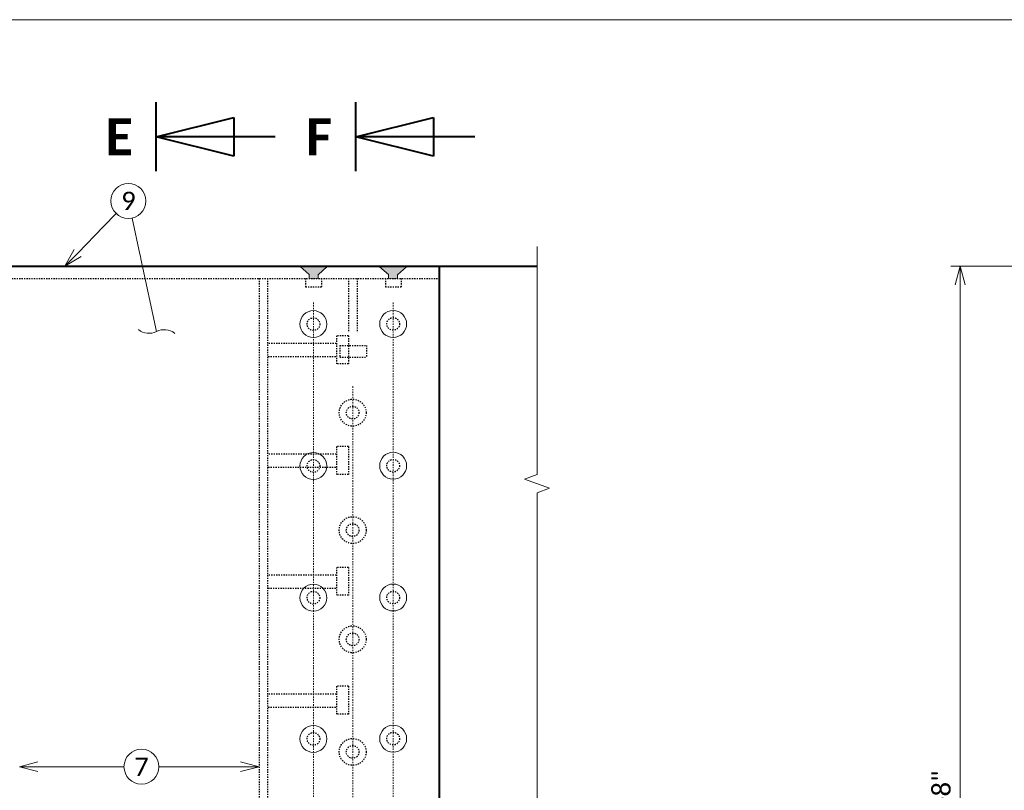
# Model space of a CAD drawing. Extents: x -1776 to -1159, y -2524 to -2272.
# Tile 4 of 12: x -1706 to -1626, y -2335 to -2272. Entities that reach past the tile are written whole.
import ezdxf
from ezdxf import colors
from ezdxf.entities.mleader import LeaderData, LeaderLine
from ezdxf.enums import TextEntityAlignment as Align
from ezdxf.math import Vec2, Vec3

# ---------------------------------------------------------------- set-up
doc = ezdxf.new("R2010")
doc.units = 0
doc.header["$MEASUREMENT"] = 0
doc.linetypes.add('Wisdot2', pattern=[0.125, 0.0625, -0.0625])
doc.linetypes.add('Wisdot4', pattern=[0.28125, 0.125, -0.0625, 0.03125, -0.0625])
for name, color, linetype, lineweight in [('B_ANNO', 7, 'Continuous', 18), ('B_ANNO_BREAK', 7, 'Continuous', 18), ('B_ANNO_DIM', 7, 'Continuous', 18), ('B_ANNO_SYMB', 7, 'Continuous', 18), ('B_ANNO_TEXT', 7, 'Continuous', 18), ('B_CNTR', 1, 'Wisdot4', 18), ('B_CONC_PPT', 12, 'Continuous', 40), ('B_DETAIL', 7, 'Continuous', 18), ('B_DETAIL_HIDDEN', 7, 'Wisdot2', 25), ('B_DETAIL_OBJ', 7, 'Continuous', 40)]:
    doc.layers.add(name, color=color, linetype=linetype, lineweight=lineweight)
doc.layers.add('B_ANNO_NOPLOT', color=47, linetype='Continuous', lineweight=18, plot=False)
doc.styles.add('Annotative', font='calibri.ttf', dxfattribs={"height": 0.0625})
doc.styles.get("Standard").update_dxf_attribs({"font": 'calibri.ttf'})
doc.styles.add('Title', font='calibrib.ttf', dxfattribs={"height": 0.125})
doc.dimstyles.new('Annotative', dxfattribs={"dimscale": 0, "dimtxt": 0.0625, "dimasz": 0.0625, "dimexe": 0.03125, "dimexo": 0.03125, "dimgap": 0.03125, "dimtad": 1, "dimdec": 3, "dimzin": 3, "dimdsep": 46, "dimlunit": 4, "dimtxsty": 'Standard', "dimblk": 'OPEN30', "dimcen": 0.03125, "dimaunit": 1, "dimadec": 0, "dimazin": 3, "dimtfac": 0.75, "dimtdec": 3, "dimtofl": 0, "dimtmove": 0, "dimatfit": 3, "dimldrblk": 'OPEN30', "dimfxl": 1, "dimtfill": 1, "dimfrac": 1, "dimtolj": 1, "dimtzin": 0, "dimarcsym": 0})

# ---------------------------------------------------------------- blocks, each defined once
blk = doc.blocks.new('INS_JTMODCVR4_BASE')
at = {"layer": 'B_ANNO_NOPLOT', "flags": 128}
blk.add_lwpolyline([(0, 0), (0, 252), (323.9277, 252), (323.9277, 238.8552), (378, 238.8552), (378, 40.4996), (316.5708, 40.4996), (316.5708, 0)], close=True, dxfattribs=at)
blk = doc.blocks.new('*U17')
at = {"layer": 'B_ANNO', "lineweight": 40}
for p, q in [((1.5, -1.404), (1.5, 1.404)), ((1.5, 0), (4.665, 0.79125)), ((4.665, 0.79125), (4.665, -0.79125)), ((6.353, 0), (1.5, 0)), ((4.665, -0.79125), (1.5, 0))]:
    blk.add_line(p, q, dxfattribs=at)
at = {"style": 'Title'}
blk.add_attdef('A', text='', height=1.5, dxfattribs=at).set_placement((0, 0), align=Align.MIDDLE_CENTER)
blk = doc.blocks.new('_Integral')
at = {"color": 0, "linetype": 'ByBlock', "lineweight": -2}
for centre, start, end in [((0.439, 0.118), 129, 195), ((-0.439, -0.118), 309, 15)]:
    blk.add_arc(centre, 0.454, start, end, dxfattribs=at)
blk = doc.blocks.new('_Open30')
at = {"color": 0, "linetype": 'ByBlock', "lineweight": -2}
for p, q in [((-1, 0.268), (0, 0)), ((0, 0), (-1, -0.268)), ((0, 0), (-1, 0))]:
    blk.add_line(p, q, dxfattribs=at)
blk = doc.blocks.new('*D658')
at = {"layer": 'B_ANNO_DIM', "color": 0, "lineweight": -2, "transparency": 16777216}
for p, q in [((196.682, 231.904), (145.697, 231.904)), ((146.447, 230.404), (146.447, 146.699))]:
    blk.add_line(p, q, dxfattribs=at)
at = {"layer": 'Defpoints', "color": 0, "transparency": 16777216}
for p in [(197.432, 231.904), (146.447, 145.199), (146.447, 145.199)]:
    blk.add_point(p, dxfattribs=at)
at = {"layer": 'B_ANNO_DIM', "color": 0, "lineweight": -2, "transparency": 16777216, "xscale": 1.5, "yscale": 1.5, "zscale": 1.5}
for p, rotation in [((146.447, 231.904), 90), ((146.447, 145.199), 270)]:
    blk.add_blockref('_Open30', p, dxfattribs=dict(at, rotation=rotation))
at = {"layer": 'B_ANNO_DIM', "color": 0, "transparency": 16777216, "insert": (144.929, 188.551), "char_height": 1.5, "attachment_point": 5, "rotation": 90, "bg_fill": 3, "box_fill_scale": 1.25, "bg_fill_color": 256, "bg_fill_true_color": 13158600, "bg_fill_transparency": 0}
blk.add_mtext('\\A1;4\'-8"', dxfattribs=at)
blk = doc.blocks.new('*U651')
at = {"layer": 'B_DETAIL'}
for points in [[(92.666, 231.8839), (93.388, 231.2459), (93.388, 230.92), (94.128, 230.924), (94.128, 231.2199), (94.858, 231.8839)], [(99.136, 231.8629), (99.858, 231.2239), (99.858, 230.9195), (100.597, 230.9245), (100.597, 231.1979), (101.328, 231.8629)]]:
    blk.add_hatch(color=256, dxfattribs=at).paths.add_polyline_path(points)
at = {"layer": 'B_ANNO_BREAK', "flags": 128}
blk.add_lwpolyline([(111.961, 233.5158), (111.961, 214.9382), (110.9301, 214.563), (112.992, 213.8125), (111.961, 213.4373), (111.961, 179.3085), (110.9301, 178.9333), (112.992, 178.1828), (111.961, 177.8076), (111.961, 149.3113), (110.9301, 148.9361), (112.992, 148.1856), (111.961, 147.8104), (111.961, 130.3286)], dxfattribs=at)
at = {"layer": 'B_ANNO_NOPLOT', "flags": 128}
blk.add_lwpolyline([(0, 0), (0, 252), (323.9277, 252), (323.9277, 238.8552), (378, 238.8552), (378, 40.4996), (316.5708, 40.4996), (316.5708, 0)], close=True, dxfattribs=at)
at = {"layer": 'B_ANNO_SYMB'}
for centre in [(78.66, 237.2325), (79.7229, 191.1237)]:
    blk.add_circle(centre, 1.4255, dxfattribs=at)
at = {"layer": 'B_CNTR'}
for p, q in [((93.74, 228.9492), (93.74, 146.4383)), ((100.237, 228.9492), (100.237, 146.4383)), ((96.936, 222.1281), (96.936, 146.4383))]:
    blk.add_line(p, q, dxfattribs=at)
at = {"layer": 'B_CONC_PPT'}
blk.add_line((103.987, 231.9059), (111.961, 231.9059), dxfattribs=at)
at = {"layer": 'B_DETAIL', "flags": 128}
for points in [[(92.666, 231.8839), (93.388, 231.2459), (93.388, 230.92), (94.128, 230.924), (94.128, 231.2199), (94.858, 231.8839), (92.666, 231.8839)], [(99.136, 231.8629), (99.858, 231.2239), (99.858, 230.9195), (100.597, 230.9245), (100.597, 231.1979), (101.328, 231.8629), (99.136, 231.8629)]]:
    blk.add_lwpolyline(points, dxfattribs=at)
at = {"layer": 'B_DETAIL'}
for centre in [(93.7367, 227.1925), (100.2367, 227.2085), (93.7367, 215.6337), (100.2367, 215.6497), (93.7367, 204.896), (100.2367, 204.912), (93.7367, 193.3933), (100.2367, 193.4093)]:
    blk.add_circle(centre, 1.0973, dxfattribs=at)
at = {"layer": 'B_DETAIL_HIDDEN'}
for p, q in [((47.9538, 230.922), (103.9865, 230.922)), ((89.3043, 230.922), (89.3043, 145.8863)), ((89.9982, 230.922), (89.9982, 145.8863))]:
    blk.add_line(p, q, dxfattribs=at)
at = {"layer": 'B_DETAIL_HIDDEN', "ltscale": 0.25}
for p, q in [((93.0975, 230.922), (93.0975, 230.226)), ((94.3825, 230.922), (94.3825, 230.226)), ((99.5985, 230.922), (99.5985, 230.226)), ((100.8755, 230.922), (100.8755, 230.226)), ((93.0975, 230.226), (94.3825, 230.226)), ((99.5985, 230.226), (100.8755, 230.226))]:
    blk.add_line(p, q, dxfattribs=at)
at = {"layer": 'B_DETAIL_HIDDEN', "ltscale": 0.5}
for p, q in [((96.592, 230.922), (96.592, 226.498)), ((97.304, 230.922), (97.304, 226.498)), ((95.597, 225.6067), (89.997, 225.6067)), ((95.615, 226.2447), (95.615, 223.9647)), ((96.591, 226.2447), (95.615, 226.2447)), ((96.591, 226.2447), (96.591, 223.9647)), ((95.887, 225.458), (98.062, 225.458)), ((95.887, 225.458), (95.887, 224.491)), ((98.062, 225.458), (98.062, 224.491)), ((95.551, 224.5187), (89.997, 224.5187)), ((96.591, 223.9647), (95.615, 223.9647)), ((95.887, 224.491), (98.062, 224.491)), ((95.615, 217.2207), (95.615, 214.9407)), ((96.591, 217.2207), (95.615, 217.2207)), ((96.591, 217.2207), (96.591, 214.9407)), ((95.597, 216.5827), (89.997, 216.5827)), ((95.551, 215.4947), (89.997, 215.4947)), ((96.591, 214.9407), (95.615, 214.9407)), ((95.615, 207.3717), (95.615, 205.0917)), ((96.591, 207.3717), (95.615, 207.3717)), ((96.591, 207.3717), (96.591, 205.0917)), ((95.597, 206.7337), (89.997, 206.7337)), ((95.551, 205.6457), (89.997, 205.6457)), ((96.591, 205.0917), (95.615, 205.0917)), ((95.615, 197.6795), (95.615, 195.3995)), ((96.591, 197.6795), (95.615, 197.6795)), ((96.591, 197.6795), (96.591, 195.3995)), ((95.597, 197.0415), (89.997, 197.0415)), ((95.551, 195.9535), (89.997, 195.9535)), ((96.591, 195.3995), (95.615, 195.3995))]:
    blk.add_line(p, q, dxfattribs=at)
for centre, radius in [((93.7369, 227.1923), 0.5179), ((100.2365, 227.2086), 0.5179), ((96.9358, 219.9769), 1.0973), ((96.936, 219.977), 0.5179), ((93.7369, 215.6335), 0.5179), ((100.2365, 215.6497), 0.5179), ((96.9358, 210.4041), 1.0973), ((96.936, 210.4042), 0.5179), ((93.7369, 204.8958), 0.5179), ((100.2365, 204.9121), 0.5179), ((96.9358, 201.5024), 1.0973), ((96.936, 201.5025), 0.5179), ((93.7369, 193.3931), 0.5179), ((96.9358, 192.3339), 1.0973), ((100.2365, 193.4094), 0.5179), ((96.936, 192.334), 0.5179)]:
    blk.add_circle(centre, radius, dxfattribs=at)
at = {"layer": 'B_DETAIL_OBJ', "flags": 128}
blk.add_lwpolyline([(47.9543, 145.8863), (47.9538, 231.3871), (52.4658, 231.9066), (103.9865, 231.9066), (103.987, 145.8863)], close=True, dxfattribs=at)
at = {"layer": 'B_ANNO_DIM', "xscale": 2, "yscale": 2, "zscale": 2}
for p, values in [((77.9076, 242.4604), {'A': 'E'}), ((94.1903, 242.4604), {'A': 'F'})]:
    blk.add_blockref('*U17', p, dxfattribs=at).add_auto_attribs(values)
at = {"layer": 'B_ANNO_TEXT', "char_height": 1.5, "width": 3.563823, "attachment_point": 5, "style": 'Annotative'}
for s, insert in [('9', (78.66, 237.2325)), ('7', (79.7229, 191.1237))]:
    blk.add_mtext(s, dxfattribs=dict(at, insert=insert))
at = {"layer": 'B_ANNO_DIM'}
ml = blk.add_multileader_mtext('Standard', dxfattribs=at)
ml.set_content('', color=256)
ml.set_leader_properties()
ml.set_arrow_properties(name='OPEN30')
ml.build(insert=Vec2(0, 0))
ml.multileader.update_dxf_attribs({"text_right_attachment_type": 3, "dogleg_length": 0.0625, "arrow_head_size": 1.5, "scale": 24})
ctx = ml.context
ctx.base_point, ctx.scale, ctx.char_height, ctx.arrow_head_size, ctx.landing_gap_size, ctx.plane_origin, ctx.plane_x_axis, ctx.plane_y_axis = Vec3(78.712, 237.286), 24, 1.5, 1.5, 0.75, Vec3(74.1971, 232.6406), Vec3(-0.6969592, -0.7171107), Vec3(0.7171107, -0.6969592)
ctx.right_attachment = 3
notes = []
notes.append((ctx, [(0, (1, 1, 0), (76.6211, 235.1346), (0.6969592, 0.7171107), 1.5, [(0, [(73.4837, 231.9066), (76.6211, 235.1346), (76.6211, 235.1346)], 0, [])])]))
ctx.mtext.insert, ctx.mtext.text_direction, ctx.mtext.rotation, ctx.mtext.flow_direction = Vec3(78.7271, 236.2254), Vec3(-0.6969592, -0.7171107), 3.9412406, 5
ml = blk.add_multileader_mtext('Standard', dxfattribs=at)
ml.set_content('', color=256)
ml.set_leader_properties()
ml.set_arrow_properties(name='INTEGRAL')
ml.build(insert=Vec2(0, 0))
ml.multileader.update_dxf_attribs({"text_right_attachment_type": 3, "dogleg_length": 0.125, "arrow_head_size": 3, "scale": 24})
ctx = ml.context
ctx.base_point, ctx.scale, ctx.char_height, ctx.arrow_head_size, ctx.landing_gap_size, ctx.plane_origin, ctx.plane_x_axis, ctx.plane_y_axis = Vec3(78.6443, 237.3053), 24, 1.5, 3, 0.75, Vec3(80.9552, 226.5921), Vec3(0.210852, -0.977518), Vec3(0.977518, 0.210852)
ctx.right_attachment = 3
notes.append((ctx, [(0, (1, 1, 0), (79.5932, 232.9065), (-0.210852, 0.977518), 3, [(0, [(80.9552, 226.5921), (79.6805, 232.5016), (79.6319, 232.7268)], 0, [])])]))
ctx.mtext.insert, ctx.mtext.text_direction, ctx.mtext.rotation, ctx.mtext.flow_direction = Vec3(79.5356, 236.7303), Vec3(0.210852, -0.977518), 4.9248354, 5
ml = blk.add_multileader_mtext('Standard', dxfattribs=at)
ml.set_content('', color=256)
ml.set_leader_properties()
ml.set_arrow_properties(name='OPEN30')
ml.build(insert=Vec2(0, 0))
ml.multileader.update_dxf_attribs({"text_right_attachment_type": 3, "dogleg_length": 0.0625, "arrow_head_size": 1.5, "scale": 24})
ctx = ml.context
ctx.base_point, ctx.scale, ctx.char_height, ctx.arrow_head_size, ctx.landing_gap_size, ctx.plane_origin, ctx.plane_x_axis, ctx.plane_y_axis = Vec3(79.7974, 191.1237), 24, 1.5, 1.5, 0.75, Vec3(73.3195, 191.1237), Vec3(-1, 0), Vec3(0, -1)
ctx.right_attachment = 3
notes.append((ctx, [(0, (1, 1, 0), (76.7974, 191.1237), (1, 0), 1.5, [(0, [(69.7848, 191.1237), (76.7974, 191.1237), (76.7974, 191.1237)], 0, [])])]))
ctx.mtext.insert, ctx.mtext.text_direction, ctx.mtext.rotation, ctx.mtext.flow_direction = Vec3(79.0474, 190.3737), Vec3(-1, 0), 3.1415927, 5
ml = blk.add_multileader_mtext('Standard', dxfattribs=at)
ml.set_content('', color=256)
ml.set_leader_properties()
ml.set_arrow_properties(name='OPEN30')
ml.build(insert=Vec2(0, 0))
ml.multileader.update_dxf_attribs({"text_right_attachment_type": 3, "dogleg_length": 0.0625, "arrow_head_size": 1.5, "scale": 24})
ctx = ml.context
ctx.base_point, ctx.scale, ctx.char_height, ctx.arrow_head_size, ctx.landing_gap_size, ctx.plane_origin, ctx.plane_x_axis, ctx.plane_y_axis = Vec3(81.1484, 191.1237), 24, 1.5, 1.5, 0.75, Vec3(86.1263, 191.1237), Vec3(-1, 0), Vec3(0, -1)
ctx.right_attachment = 3
notes.append((ctx, [(0, (1, 1, 0), (82.6484, 191.1237), (-1, 0), 1.5, [(0, [(89.3043, 191.1237), (82.6484, 191.1237), (82.6484, 191.1237)], 0, [])])]))
ctx.mtext.insert, ctx.mtext.text_direction, ctx.mtext.rotation, ctx.mtext.flow_direction = Vec3(80.3984, 190.3737), Vec3(-1, 0), 3.1415927, 5
for ctx, leaders in notes:
    for number, flags, end, landing, length, lines in leaders:
        leader = LeaderData()
        leader.index, (leader.has_last_leader_line, leader.has_dogleg_vector, leader.attachment_direction) = number, flags
        leader.last_leader_point, leader.dogleg_vector, leader.dogleg_length = Vec3(end), Vec3(landing), length
        for number, points, colour, breaks in lines:
            line = LeaderLine()
            line.index, line.vertices, line.color, line.breaks = number, Vec3.list(points), colors.encode_raw_color(colour), breaks
            leader.lines.append(line)
        ctx.leaders.append(leader)
dim = blk.add_linear_dim(base=(146.4474, 145.1987), p1=(197.4316, 231.9036), p2=(146.4474, 145.1987), angle=90, text='4\'-8"', dimstyle='Annotative', override={"dimlfac": 0.66}, dxfattribs=at)
dim.commit()
dim.dimension.update_dxf_attribs({"geometry": '*D658', "text_midpoint": (144.929, 188.5511)})

msp = doc.modelspace()

# ---------------------------------------------------------------- block references
at = {"layer": 'B_ANNO_DIM'}
msp.add_blockref('INS_JTMODCVR4_BASE', (-1776.086, -2524.249), dxfattribs=at)

# ---------------------------------------------------------------- next in the draw order: block references
msp.add_blockref('*U651', (-1776.086, -2524.249), dxfattribs=at)

doc.saveas('drawing.dxf')
